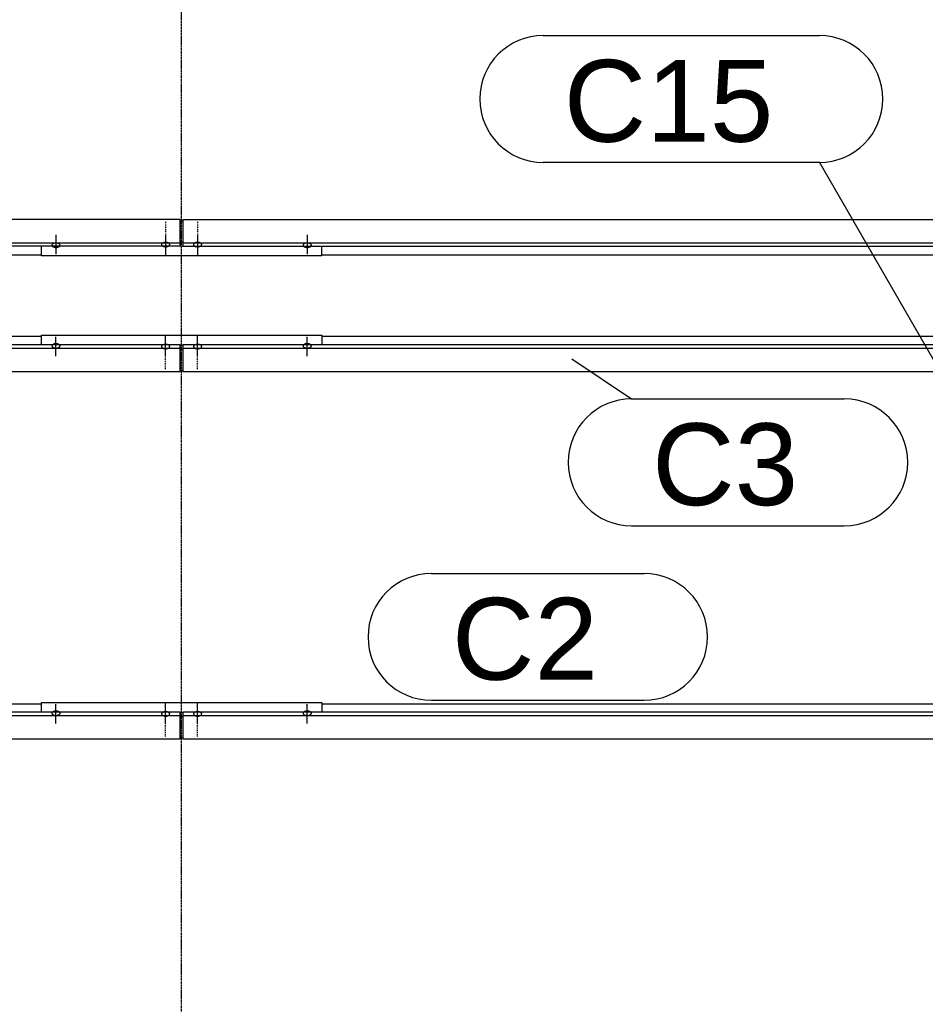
# Model space of a CAD drawing. Header units: millimetres. Extents: x -4888 to 73862, y -29046 to 15504.
# Tile 13 of 111: x 3146 to 5128, y 3743 to 5899. Entities that reach past the tile are written whole.
import ezdxf

# ---------------------------------------------------------------- set-up
doc = ezdxf.new("R2010")
doc.units = ezdxf.units.MM
doc.linetypes.add('DXK_LINE_DOT2', pattern=[3.9198, 1.9599, -1.9599])
doc.linetypes.add('DXK_LINE_DOT3', pattern=[5.9187, 2.979, -0.9799, 0.9799, -0.9799])
doc.styles.add('Arial', font='ARIAL.TTF', dxfattribs={"height": 0.2})

# ---------------------------------------------------------------- blocks, each defined once
blk = doc.blocks.new('GridLine-1953139-4942 - 1282')
at = {"color": 174, "linetype": 'DXK_LINE_DOT3'}
blk.add_line((3500, -1750), (3500, 12340), dxfattribs=at)
blk = doc.blocks.new('Part-1953139-17015 - 1282')
at = {"color": 3, "linetype": 'Continuous'}
for p, q in [((3807, 4401.5), (5222, 4401.5)), ((3503, 4382.8), (3503, 4324.5)), ((6997, 4382.8), (3503, 4382.8)), ((3503, 4375.3), (6997, 4375.3)), ((3503, 4324.5), (6997, 4324.5))]:
    blk.add_line(p, q, dxfattribs=at)
blk = doc.blocks.new('Part-1953139-17304 - 1282')
at = {"color": 3, "linetype": 'Continuous'}
for p, q in [((3193, 5187.1), (3193, 5208.2)), ((3193, 5208.2), (3807, 5208.2)), ((3807, 5208.2), (3807, 5187.1)), ((3497, 5186.3), (3503, 5186.3)), ((3497, 5177.8), (3503, 5177.8)), ((3497, 5131.2), (3503, 5131.2))]:
    blk.add_line(p, q, dxfattribs=at)
blk = doc.blocks.new('Bolt-1953139-17310 - 1282')
at = {"color": 5, "linetype": 'Continuous'}
for p, q in [((3775, 5162.2), (3775, 5204.6)), ((3766.2, 5185.7), (3766, 5185.2)), ((3766, 5185.2), (3766, 5184.8)), ((3766, 5184.8), (3766, 5184.3)), ((3766, 5184.3), (3766.2, 5183.8)), ((3766.4, 5186.1), (3766.2, 5185.7)), ((3766.2, 5183.8), (3766.4, 5183.4)), ((3766.7, 5186.6), (3766.4, 5186.1)), ((3766.4, 5183.4), (3766.7, 5182.9)), ((3767.1, 5187), (3766.7, 5186.6)), ((3766.7, 5182.9), (3767.1, 5182.5)), ((3767.5, 5187.4), (3767.1, 5187)), ((3767.1, 5182.5), (3767.5, 5182.1)), ((3768, 5187.8), (3767.5, 5187.4)), ((3767.5, 5182.1), (3768, 5181.7)), ((3768.6, 5188.1), (3768, 5187.8)), ((3768, 5181.7), (3768.6, 5181.4)), ((3769.3, 5188.5), (3768.6, 5188.1)), ((3768.6, 5181.4), (3769.3, 5181.1)), ((3770, 5188.7), (3769.3, 5188.5)), ((3769.3, 5181.1), (3770, 5180.8)), ((3770.8, 5189), (3770, 5188.7)), ((3770, 5180.8), (3770.8, 5180.5)), ((3771.6, 5189.2), (3770.8, 5189)), ((3770.8, 5180.5), (3771.6, 5180.3)), ((3772.4, 5189.3), (3771.6, 5189.2)), ((3771.6, 5180.3), (3772.4, 5180.2)), ((3773.2, 5189.5), (3772.4, 5189.3)), ((3772.4, 5180.2), (3773.2, 5180.1)), ((3774.1, 5189.5), (3773.2, 5189.5)), ((3773.2, 5180.1), (3774.1, 5180)), ((3775, 5189.5), (3774.1, 5189.5)), ((3774.1, 5180), (3775, 5180)), ((3775.9, 5189.5), (3775, 5189.5)), ((3775, 5180), (3775.9, 5180)), ((3776.8, 5189.5), (3775.9, 5189.5)), ((3775.9, 5180), (3776.8, 5180.1)), ((3777.6, 5189.3), (3776.8, 5189.5)), ((3776.8, 5180.1), (3777.6, 5180.2)), ((3778.4, 5189.2), (3777.6, 5189.3)), ((3777.6, 5180.2), (3778.4, 5180.3)), ((3779.2, 5189), (3778.4, 5189.2)), ((3778.4, 5180.3), (3779.2, 5180.5)), ((3780, 5188.7), (3779.2, 5189)), ((3779.2, 5180.5), (3780, 5180.8)), ((3780.7, 5188.5), (3780, 5188.7)), ((3780, 5180.8), (3780.7, 5181.1)), ((3781.4, 5188.1), (3780.7, 5188.5)), ((3780.7, 5181.1), (3781.4, 5181.4)), ((3782, 5187.8), (3781.4, 5188.1)), ((3781.4, 5181.4), (3782, 5181.7)), ((3782.5, 5187.4), (3782, 5187.8)), ((3782, 5181.7), (3782.5, 5182.1)), ((3782.9, 5187), (3782.5, 5187.4)), ((3782.5, 5182.1), (3782.9, 5182.5)), ((3783.3, 5186.6), (3782.9, 5187)), ((3782.9, 5182.5), (3783.3, 5182.9)), ((3783.6, 5186.1), (3783.3, 5186.6)), ((3783.3, 5182.9), (3783.6, 5183.4)), ((3783.8, 5185.7), (3783.6, 5186.1)), ((3783.6, 5183.4), (3783.8, 5183.8)), ((3784, 5185.2), (3783.8, 5185.7)), ((3783.8, 5183.8), (3784, 5184.3)), ((3784, 5184.8), (3784, 5185.2)), ((3784, 5184.3), (3784, 5184.8))]:
    blk.add_line(p, q, dxfattribs=at)
blk = doc.blocks.new('Part-1953139-17016 - 1282')
at = {"color": 3, "linetype": 'Continuous'}
for p, q in [((3807, 5205.8), (5222, 5205.8)), ((3503, 5187.1), (3503, 5128.8)), ((6997, 5187.1), (3503, 5187.1)), ((3503, 5179.6), (6997, 5179.6)), ((3503, 5128.8), (6997, 5128.8))]:
    blk.add_line(p, q, dxfattribs=at)
blk = doc.blocks.new('Bolt-1953139-17306 - 1282')
at = {"color": 5, "linetype": 'DXK_LINE_DOT2'}
blk.add_line((3465, 5133.9), (3465, 5176.2), dxfattribs=at)
blk = doc.blocks.new('Bolt-1953139-17300 - 1282')
at = {"color": 5, "linetype": 'Continuous'}
for p, q in [((3535, 4359.4), (3535, 4401.7)), ((3526.2, 4380.1), (3526, 4379.6)), ((3526, 4379.6), (3526, 4379.1)), ((3526, 4379.1), (3526, 4378.7)), ((3526, 4378.7), (3526.2, 4378.2)), ((3526.4, 4380.5), (3526.2, 4380.1)), ((3526.2, 4378.2), (3526.4, 4377.7)), ((3526.7, 4381), (3526.4, 4380.5)), ((3526.4, 4377.7), (3526.7, 4377.3)), ((3527.1, 4381.4), (3526.7, 4381)), ((3526.7, 4377.3), (3527.1, 4376.9)), ((3527.5, 4381.8), (3527.1, 4381.4)), ((3527.1, 4376.9), (3527.5, 4376.5)), ((3528, 4382.2), (3527.5, 4381.8)), ((3527.5, 4376.5), (3528, 4376.1)), ((3528.6, 4382.5), (3528, 4382.2)), ((3528, 4376.1), (3528.6, 4375.7)), ((3529.3, 4382.8), (3528.6, 4382.5)), ((3530, 4383.1), (3529.3, 4382.8)), ((3530.8, 4383.3), (3530, 4383.1)), ((3531.6, 4383.6), (3530.8, 4383.3)), ((3532.4, 4383.7), (3531.6, 4383.6)), ((3533.2, 4383.8), (3532.4, 4383.7)), ((3534.1, 4383.9), (3533.2, 4383.8)), ((3535, 4383.9), (3534.1, 4383.9)), ((3535.9, 4383.9), (3535, 4383.9)), ((3536.8, 4383.8), (3535.9, 4383.9)), ((3537.6, 4383.7), (3536.8, 4383.8)), ((3538.4, 4383.6), (3537.6, 4383.7)), ((3539.2, 4383.3), (3538.4, 4383.6)), ((3540, 4383.1), (3539.2, 4383.3)), ((3540.7, 4382.8), (3540, 4383.1)), ((3541.4, 4382.5), (3540.7, 4382.8)), ((3542, 4382.2), (3541.4, 4382.5)), ((3541.4, 4375.7), (3542, 4376.1)), ((3542.5, 4381.8), (3542, 4382.2)), ((3542, 4376.1), (3542.5, 4376.5)), ((3542.9, 4381.4), (3542.5, 4381.8)), ((3542.5, 4376.5), (3542.9, 4376.9)), ((3543.3, 4381), (3542.9, 4381.4)), ((3542.9, 4376.9), (3543.3, 4377.3)), ((3543.6, 4380.5), (3543.3, 4381)), ((3543.3, 4377.3), (3543.6, 4377.7)), ((3543.8, 4380.1), (3543.6, 4380.5)), ((3543.6, 4377.7), (3543.8, 4378.2)), ((3544, 4379.6), (3543.8, 4380.1)), ((3543.8, 4378.2), (3544, 4378.7)), ((3544, 4379.1), (3544, 4379.6)), ((3544, 4378.7), (3544, 4379.1)), ((3528.6, 4375.7), (3529.3, 4375.4)), ((3529.3, 4375.4), (3530, 4375.1)), ((3530, 4375.1), (3530.8, 4374.9)), ((3530.8, 4374.9), (3531.6, 4374.7)), ((3531.6, 4374.7), (3532.4, 4374.5)), ((3532.4, 4374.5), (3533.2, 4374.4)), ((3533.2, 4374.4), (3534.1, 4374.4)), ((3534.1, 4374.4), (3535, 4374.3)), ((3535, 4374.3), (3535.9, 4374.4)), ((3535.9, 4374.4), (3536.8, 4374.4)), ((3536.8, 4374.4), (3537.6, 4374.5)), ((3537.6, 4374.5), (3538.4, 4374.7)), ((3538.4, 4374.7), (3539.2, 4374.9)), ((3539.2, 4374.9), (3540, 4375.1)), ((3540, 4375.1), (3540.7, 4375.4)), ((3540.7, 4375.4), (3541.4, 4375.7))]:
    blk.add_line(p, q, dxfattribs=at)
blk = doc.blocks.new('Part-1953139-17023 - 1282')
at = {"color": 3, "linetype": 'Continuous'}
for p, q in [((3503, 5461.2), (6997, 5461.2)), ((3503, 5461.2), (3503, 5402.9)), ((3503, 5410.4), (6997, 5410.4)), ((3503, 5402.9), (6997, 5402.9)), ((3807, 5384.2), (5222, 5384.2))]:
    blk.add_line(p, q, dxfattribs=at)
blk = doc.blocks.new('Part-1953139-17253 - 1282')
at = {"color": 3, "linetype": 'Continuous'}
for p, q in [((1769, 4401.5), (3193, 4401.5)), ((3497, 4382.8), (-1015.3, 4382.8)), ((3497, 4324.5), (3497, 4382.8)), ((-1015.3, 4375.3), (3497, 4375.3)), ((-1015.3, 4324.5), (3497, 4324.5))]:
    blk.add_line(p, q, dxfattribs=at)
blk = doc.blocks.new('Part-1953139-17254 - 1282')
at = {"color": 3, "linetype": 'Continuous'}
for p, q in [((1769, 5205.8), (3193, 5205.8)), ((3497, 5187.1), (-1080, 5187.1)), ((-1080, 5179.6), (3497, 5179.6)), ((3497, 5128.8), (3497, 5187.1)), ((-1015.3, 5128.8), (3497, 5128.8))]:
    blk.add_line(p, q, dxfattribs=at)
blk = doc.blocks.new('Part-1953139-17261 - 1282')
at = {"color": 3, "linetype": 'Continuous'}
for p, q in [((3497, 5461.2), (-1015.3, 5461.2)), ((3497, 5402.9), (3497, 5461.2)), ((-1080, 5410.4), (3497, 5410.4)), ((3497, 5402.9), (-1080, 5402.9)), ((1769, 5384.2), (3193, 5384.2))]:
    blk.add_line(p, q, dxfattribs=at)
blk = doc.blocks.new('Part-1953139-17297 - 1282')
at = {"color": 3, "linetype": 'Continuous'}
for p, q in [((3193, 4382.8), (3193, 4403.9)), ((3193, 4403.9), (3807, 4403.9)), ((3807, 4403.9), (3807, 4382.8)), ((3497, 4382), (3503, 4382)), ((3497, 4373.5), (3503, 4373.5)), ((3497, 4327), (3503, 4327))]:
    blk.add_line(p, q, dxfattribs=at)
blk = doc.blocks.new('Bolt-1953139-17298 - 1282')
at = {"color": 5, "linetype": 'Continuous'}
for p, q in [((3465, 4359.4), (3465, 4401.7)), ((3456.2, 4380.1), (3456, 4379.6)), ((3456, 4379.6), (3456, 4379.1)), ((3456, 4379.1), (3456, 4378.7)), ((3456, 4378.7), (3456.2, 4378.2)), ((3456.4, 4380.5), (3456.2, 4380.1)), ((3456.2, 4378.2), (3456.4, 4377.7)), ((3456.7, 4381), (3456.4, 4380.5)), ((3456.4, 4377.7), (3456.7, 4377.3)), ((3457.1, 4381.4), (3456.7, 4381)), ((3456.7, 4377.3), (3457.1, 4376.9)), ((3457.5, 4381.8), (3457.1, 4381.4)), ((3457.1, 4376.9), (3457.5, 4376.5)), ((3458, 4382.2), (3457.5, 4381.8)), ((3457.5, 4376.5), (3458, 4376.1)), ((3458.6, 4382.5), (3458, 4382.2)), ((3458, 4376.1), (3458.6, 4375.7)), ((3459.3, 4382.8), (3458.6, 4382.5)), ((3460, 4383.1), (3459.3, 4382.8)), ((3460.8, 4383.3), (3460, 4383.1)), ((3461.6, 4383.6), (3460.8, 4383.3)), ((3462.4, 4383.7), (3461.6, 4383.6)), ((3463.2, 4383.8), (3462.4, 4383.7)), ((3464.1, 4383.9), (3463.2, 4383.8)), ((3465, 4383.9), (3464.1, 4383.9)), ((3465.9, 4383.9), (3465, 4383.9)), ((3466.8, 4383.8), (3465.9, 4383.9)), ((3467.6, 4383.7), (3466.8, 4383.8)), ((3468.4, 4383.6), (3467.6, 4383.7)), ((3469.2, 4383.3), (3468.4, 4383.6)), ((3470, 4383.1), (3469.2, 4383.3)), ((3470.7, 4382.8), (3470, 4383.1)), ((3471.4, 4382.5), (3470.7, 4382.8)), ((3472, 4382.2), (3471.4, 4382.5)), ((3471.4, 4375.7), (3472, 4376.1)), ((3472.5, 4381.8), (3472, 4382.2)), ((3472, 4376.1), (3472.5, 4376.5)), ((3472.9, 4381.4), (3472.5, 4381.8)), ((3472.5, 4376.5), (3472.9, 4376.9)), ((3473.3, 4381), (3472.9, 4381.4)), ((3472.9, 4376.9), (3473.3, 4377.3)), ((3473.6, 4380.5), (3473.3, 4381)), ((3473.3, 4377.3), (3473.6, 4377.7)), ((3473.8, 4380.1), (3473.6, 4380.5)), ((3473.6, 4377.7), (3473.8, 4378.2)), ((3474, 4379.6), (3473.8, 4380.1)), ((3473.8, 4378.2), (3474, 4378.7)), ((3474, 4379.1), (3474, 4379.6)), ((3474, 4378.7), (3474, 4379.1)), ((3458.6, 4375.7), (3459.3, 4375.4)), ((3459.3, 4375.4), (3460, 4375.1)), ((3460, 4375.1), (3460.8, 4374.9)), ((3460.8, 4374.9), (3461.6, 4374.7)), ((3461.6, 4374.7), (3462.4, 4374.5)), ((3462.4, 4374.5), (3463.2, 4374.4)), ((3463.2, 4374.4), (3464.1, 4374.4)), ((3464.1, 4374.4), (3465, 4374.3)), ((3465, 4374.3), (3465.9, 4374.4)), ((3465.9, 4374.4), (3466.8, 4374.4)), ((3466.8, 4374.4), (3467.6, 4374.5)), ((3467.6, 4374.5), (3468.4, 4374.7)), ((3468.4, 4374.7), (3469.2, 4374.9)), ((3469.2, 4374.9), (3470, 4375.1)), ((3470, 4375.1), (3470.7, 4375.4)), ((3470.7, 4375.4), (3471.4, 4375.7))]:
    blk.add_line(p, q, dxfattribs=at)
blk = doc.blocks.new('Bolt-1953139-17299 - 1282')
at = {"color": 5, "linetype": 'DXK_LINE_DOT2'}
blk.add_line((3465, 4329.6), (3465, 4371.9), dxfattribs=at)
blk = doc.blocks.new('Bolt-1953139-17301 - 1282')
at = {"color": 5, "linetype": 'DXK_LINE_DOT2'}
blk.add_line((3535, 4329.6), (3535, 4371.9), dxfattribs=at)
blk = doc.blocks.new('Bolt-1953139-17302 - 1282')
at = {"color": 5, "linetype": 'Continuous'}
for p, q in [((3225, 4358), (3225, 4400.3)), ((3216.2, 4381.4), (3216, 4380.9)), ((3216, 4380.9), (3216, 4380.5)), ((3216, 4380.5), (3216, 4380)), ((3216, 4380), (3216.2, 4379.5)), ((3216.4, 4381.9), (3216.2, 4381.4)), ((3216.2, 4379.5), (3216.4, 4379.1)), ((3216.7, 4382.3), (3216.4, 4381.9)), ((3216.4, 4379.1), (3216.7, 4378.6)), ((3217.1, 4382.7), (3216.7, 4382.3)), ((3216.7, 4378.6), (3217.1, 4378.2)), ((3217.5, 4383.1), (3217.1, 4382.7)), ((3217.1, 4378.2), (3217.5, 4377.8)), ((3218, 4383.5), (3217.5, 4383.1)), ((3217.5, 4377.8), (3218, 4377.4)), ((3218.6, 4383.9), (3218, 4383.5)), ((3218, 4377.4), (3218.6, 4377.1)), ((3219.3, 4384.2), (3218.6, 4383.9)), ((3218.6, 4377.1), (3219.3, 4376.8)), ((3220, 4384.5), (3219.3, 4384.2)), ((3219.3, 4376.8), (3220, 4376.5)), ((3220.8, 4384.7), (3220, 4384.5)), ((3220, 4376.5), (3220.8, 4376.3)), ((3221.6, 4384.9), (3220.8, 4384.7)), ((3220.8, 4376.3), (3221.6, 4376.1)), ((3222.4, 4385.1), (3221.6, 4384.9)), ((3221.6, 4376.1), (3222.4, 4375.9)), ((3223.2, 4385.2), (3222.4, 4385.1)), ((3222.4, 4375.9), (3223.2, 4375.8)), ((3224.1, 4385.2), (3223.2, 4385.2)), ((3225, 4385.3), (3224.1, 4385.2)), ((3225.9, 4385.2), (3225, 4385.3)), ((3226.8, 4385.2), (3225.9, 4385.2)), ((3227.6, 4385.1), (3226.8, 4385.2)), ((3226.8, 4375.8), (3227.6, 4375.9)), ((3228.4, 4384.9), (3227.6, 4385.1)), ((3227.6, 4375.9), (3228.4, 4376.1)), ((3229.2, 4384.7), (3228.4, 4384.9)), ((3228.4, 4376.1), (3229.2, 4376.3)), ((3230, 4384.5), (3229.2, 4384.7)), ((3229.2, 4376.3), (3230, 4376.5)), ((3230.7, 4384.2), (3230, 4384.5)), ((3230, 4376.5), (3230.7, 4376.8)), ((3231.4, 4383.9), (3230.7, 4384.2)), ((3230.7, 4376.8), (3231.4, 4377.1)), ((3232, 4383.5), (3231.4, 4383.9)), ((3231.4, 4377.1), (3232, 4377.4)), ((3232.5, 4383.1), (3232, 4383.5)), ((3232, 4377.4), (3232.5, 4377.8)), ((3232.9, 4382.7), (3232.5, 4383.1)), ((3232.5, 4377.8), (3232.9, 4378.2)), ((3233.3, 4382.3), (3232.9, 4382.7)), ((3232.9, 4378.2), (3233.3, 4378.6)), ((3233.6, 4381.9), (3233.3, 4382.3)), ((3233.3, 4378.6), (3233.6, 4379.1)), ((3233.8, 4381.4), (3233.6, 4381.9)), ((3233.6, 4379.1), (3233.8, 4379.5)), ((3234, 4380.9), (3233.8, 4381.4)), ((3233.8, 4379.5), (3234, 4380)), ((3234, 4380.5), (3234, 4380.9)), ((3234, 4380), (3234, 4380.5)), ((3223.2, 4375.8), (3224.1, 4375.7)), ((3224.1, 4375.7), (3225, 4375.7)), ((3225, 4375.7), (3225.9, 4375.7)), ((3225.9, 4375.7), (3226.8, 4375.8))]:
    blk.add_line(p, q, dxfattribs=at)
blk = doc.blocks.new('Bolt-1953139-17303 - 1282')
at = {"color": 5, "linetype": 'Continuous'}
for p, q in [((3775, 4358), (3775, 4400.3)), ((3766.2, 4381.4), (3766, 4380.9)), ((3766, 4380.9), (3766, 4380.5)), ((3766, 4380.5), (3766, 4380)), ((3766, 4380), (3766.2, 4379.5)), ((3766.4, 4381.9), (3766.2, 4381.4)), ((3766.2, 4379.5), (3766.4, 4379.1)), ((3766.7, 4382.3), (3766.4, 4381.9)), ((3766.4, 4379.1), (3766.7, 4378.6)), ((3767.1, 4382.7), (3766.7, 4382.3)), ((3766.7, 4378.6), (3767.1, 4378.2)), ((3767.5, 4383.1), (3767.1, 4382.7)), ((3767.1, 4378.2), (3767.5, 4377.8)), ((3768, 4383.5), (3767.5, 4383.1)), ((3767.5, 4377.8), (3768, 4377.4)), ((3768.6, 4383.9), (3768, 4383.5)), ((3768, 4377.4), (3768.6, 4377.1)), ((3769.3, 4384.2), (3768.6, 4383.9)), ((3768.6, 4377.1), (3769.3, 4376.8)), ((3770, 4384.5), (3769.3, 4384.2)), ((3769.3, 4376.8), (3770, 4376.5)), ((3770.8, 4384.7), (3770, 4384.5)), ((3770, 4376.5), (3770.8, 4376.3)), ((3771.6, 4384.9), (3770.8, 4384.7)), ((3770.8, 4376.3), (3771.6, 4376.1)), ((3772.4, 4385.1), (3771.6, 4384.9)), ((3771.6, 4376.1), (3772.4, 4375.9)), ((3773.2, 4385.2), (3772.4, 4385.1)), ((3772.4, 4375.9), (3773.2, 4375.8)), ((3774.1, 4385.2), (3773.2, 4385.2)), ((3775, 4385.3), (3774.1, 4385.2)), ((3775.9, 4385.2), (3775, 4385.3)), ((3776.8, 4385.2), (3775.9, 4385.2)), ((3777.6, 4385.1), (3776.8, 4385.2)), ((3776.8, 4375.8), (3777.6, 4375.9)), ((3778.4, 4384.9), (3777.6, 4385.1)), ((3777.6, 4375.9), (3778.4, 4376.1)), ((3779.2, 4384.7), (3778.4, 4384.9)), ((3778.4, 4376.1), (3779.2, 4376.3)), ((3780, 4384.5), (3779.2, 4384.7)), ((3779.2, 4376.3), (3780, 4376.5)), ((3780.7, 4384.2), (3780, 4384.5)), ((3780, 4376.5), (3780.7, 4376.8)), ((3781.4, 4383.9), (3780.7, 4384.2)), ((3780.7, 4376.8), (3781.4, 4377.1)), ((3782, 4383.5), (3781.4, 4383.9)), ((3781.4, 4377.1), (3782, 4377.4)), ((3782.5, 4383.1), (3782, 4383.5)), ((3782, 4377.4), (3782.5, 4377.8)), ((3782.9, 4382.7), (3782.5, 4383.1)), ((3782.5, 4377.8), (3782.9, 4378.2)), ((3783.3, 4382.3), (3782.9, 4382.7)), ((3782.9, 4378.2), (3783.3, 4378.6)), ((3783.6, 4381.9), (3783.3, 4382.3)), ((3783.3, 4378.6), (3783.6, 4379.1)), ((3783.8, 4381.4), (3783.6, 4381.9)), ((3783.6, 4379.1), (3783.8, 4379.5)), ((3784, 4380.9), (3783.8, 4381.4)), ((3783.8, 4379.5), (3784, 4380)), ((3784, 4380.5), (3784, 4380.9)), ((3784, 4380), (3784, 4380.5)), ((3773.2, 4375.8), (3774.1, 4375.7)), ((3774.1, 4375.7), (3775, 4375.7)), ((3775, 4375.7), (3775.9, 4375.7)), ((3775.9, 4375.7), (3776.8, 4375.8))]:
    blk.add_line(p, q, dxfattribs=at)
blk = doc.blocks.new('Bolt-1953139-17305 - 1282')
at = {"color": 5, "linetype": 'Continuous'}
for p, q in [((3465, 5163.7), (3465, 5206)), ((3456.2, 5184.3), (3456, 5183.9)), ((3456, 5183.9), (3456, 5183.4)), ((3456, 5183.4), (3456, 5182.9)), ((3456, 5182.9), (3456.2, 5182.5)), ((3456.4, 5184.8), (3456.2, 5184.3)), ((3456.2, 5182.5), (3456.4, 5182)), ((3456.7, 5185.2), (3456.4, 5184.8)), ((3456.4, 5182), (3456.7, 5181.6)), ((3457.1, 5185.7), (3456.7, 5185.2)), ((3456.7, 5181.6), (3457.1, 5181.1)), ((3457.5, 5186.1), (3457.1, 5185.7)), ((3457.1, 5181.1), (3457.5, 5180.7)), ((3458, 5186.4), (3457.5, 5186.1)), ((3457.5, 5180.7), (3458, 5180.4)), ((3458.6, 5186.8), (3458, 5186.4)), ((3458, 5180.4), (3458.6, 5180)), ((3459.3, 5187.1), (3458.6, 5186.8)), ((3458.6, 5180), (3459.3, 5179.7)), ((3460, 5187.4), (3459.3, 5187.1)), ((3459.3, 5179.7), (3460, 5179.4)), ((3460.8, 5187.6), (3460, 5187.4)), ((3460, 5179.4), (3460.8, 5179.2)), ((3461.6, 5187.8), (3460.8, 5187.6)), ((3460.8, 5179.2), (3461.6, 5179)), ((3462.4, 5188), (3461.6, 5187.8)), ((3461.6, 5179), (3462.4, 5178.8)), ((3463.2, 5188.1), (3462.4, 5188)), ((3462.4, 5178.8), (3463.2, 5178.7)), ((3464.1, 5188.2), (3463.2, 5188.1)), ((3463.2, 5178.7), (3464.1, 5178.6)), ((3465, 5188.2), (3464.1, 5188.2)), ((3464.1, 5178.6), (3465, 5178.6)), ((3465.9, 5188.2), (3465, 5188.2)), ((3465, 5178.6), (3465.9, 5178.6)), ((3466.8, 5188.1), (3465.9, 5188.2)), ((3465.9, 5178.6), (3466.8, 5178.7)), ((3467.6, 5188), (3466.8, 5188.1)), ((3466.8, 5178.7), (3467.6, 5178.8)), ((3468.4, 5187.8), (3467.6, 5188)), ((3467.6, 5178.8), (3468.4, 5179)), ((3469.2, 5187.6), (3468.4, 5187.8)), ((3468.4, 5179), (3469.2, 5179.2)), ((3470, 5187.4), (3469.2, 5187.6)), ((3469.2, 5179.2), (3470, 5179.4)), ((3470.7, 5187.1), (3470, 5187.4)), ((3470, 5179.4), (3470.7, 5179.7)), ((3471.4, 5186.8), (3470.7, 5187.1)), ((3470.7, 5179.7), (3471.4, 5180)), ((3472, 5186.4), (3471.4, 5186.8)), ((3471.4, 5180), (3472, 5180.4)), ((3472.5, 5186.1), (3472, 5186.4)), ((3472, 5180.4), (3472.5, 5180.7)), ((3472.9, 5185.7), (3472.5, 5186.1)), ((3472.5, 5180.7), (3472.9, 5181.1)), ((3473.3, 5185.2), (3472.9, 5185.7)), ((3472.9, 5181.1), (3473.3, 5181.6)), ((3473.6, 5184.8), (3473.3, 5185.2)), ((3473.3, 5181.6), (3473.6, 5182)), ((3473.8, 5184.3), (3473.6, 5184.8)), ((3473.6, 5182), (3473.8, 5182.5)), ((3474, 5183.9), (3473.8, 5184.3)), ((3473.8, 5182.5), (3474, 5182.9)), ((3474, 5183.4), (3474, 5183.9)), ((3474, 5182.9), (3474, 5183.4))]:
    blk.add_line(p, q, dxfattribs=at)
blk = doc.blocks.new('Bolt-1953139-17307 - 1282')
at = {"color": 5, "linetype": 'Continuous'}
for p, q in [((3535, 5163.7), (3535, 5206)), ((3526.2, 5184.3), (3526, 5183.9)), ((3526, 5183.9), (3526, 5183.4)), ((3526, 5183.4), (3526, 5182.9)), ((3526, 5182.9), (3526.2, 5182.5)), ((3526.4, 5184.8), (3526.2, 5184.3)), ((3526.2, 5182.5), (3526.4, 5182)), ((3526.7, 5185.2), (3526.4, 5184.8)), ((3526.4, 5182), (3526.7, 5181.6)), ((3527.1, 5185.7), (3526.7, 5185.2)), ((3526.7, 5181.6), (3527.1, 5181.1)), ((3527.5, 5186.1), (3527.1, 5185.7)), ((3527.1, 5181.1), (3527.5, 5180.7)), ((3528, 5186.4), (3527.5, 5186.1)), ((3527.5, 5180.7), (3528, 5180.4)), ((3528.6, 5186.8), (3528, 5186.4)), ((3528, 5180.4), (3528.6, 5180)), ((3529.3, 5187.1), (3528.6, 5186.8)), ((3528.6, 5180), (3529.3, 5179.7)), ((3530, 5187.4), (3529.3, 5187.1)), ((3529.3, 5179.7), (3530, 5179.4)), ((3530.8, 5187.6), (3530, 5187.4)), ((3530, 5179.4), (3530.8, 5179.2)), ((3531.6, 5187.8), (3530.8, 5187.6)), ((3530.8, 5179.2), (3531.6, 5179)), ((3532.4, 5188), (3531.6, 5187.8)), ((3531.6, 5179), (3532.4, 5178.8)), ((3533.2, 5188.1), (3532.4, 5188)), ((3532.4, 5178.8), (3533.2, 5178.7)), ((3534.1, 5188.2), (3533.2, 5188.1)), ((3533.2, 5178.7), (3534.1, 5178.6)), ((3535, 5188.2), (3534.1, 5188.2)), ((3534.1, 5178.6), (3535, 5178.6)), ((3535.9, 5188.2), (3535, 5188.2)), ((3535, 5178.6), (3535.9, 5178.6)), ((3536.8, 5188.1), (3535.9, 5188.2)), ((3535.9, 5178.6), (3536.8, 5178.7)), ((3537.6, 5188), (3536.8, 5188.1)), ((3536.8, 5178.7), (3537.6, 5178.8)), ((3538.4, 5187.8), (3537.6, 5188)), ((3537.6, 5178.8), (3538.4, 5179)), ((3539.2, 5187.6), (3538.4, 5187.8)), ((3538.4, 5179), (3539.2, 5179.2)), ((3540, 5187.4), (3539.2, 5187.6)), ((3539.2, 5179.2), (3540, 5179.4)), ((3540.7, 5187.1), (3540, 5187.4)), ((3540, 5179.4), (3540.7, 5179.7)), ((3541.4, 5186.8), (3540.7, 5187.1)), ((3540.7, 5179.7), (3541.4, 5180)), ((3542, 5186.4), (3541.4, 5186.8)), ((3541.4, 5180), (3542, 5180.4)), ((3542.5, 5186.1), (3542, 5186.4)), ((3542, 5180.4), (3542.5, 5180.7)), ((3542.9, 5185.7), (3542.5, 5186.1)), ((3542.5, 5180.7), (3542.9, 5181.1)), ((3543.3, 5185.2), (3542.9, 5185.7)), ((3542.9, 5181.1), (3543.3, 5181.6)), ((3543.6, 5184.8), (3543.3, 5185.2)), ((3543.3, 5181.6), (3543.6, 5182)), ((3543.8, 5184.3), (3543.6, 5184.8)), ((3543.6, 5182), (3543.8, 5182.5)), ((3544, 5183.9), (3543.8, 5184.3)), ((3543.8, 5182.5), (3544, 5182.9)), ((3544, 5183.4), (3544, 5183.9)), ((3544, 5182.9), (3544, 5183.4))]:
    blk.add_line(p, q, dxfattribs=at)
blk = doc.blocks.new('Bolt-1953139-17308 - 1282')
at = {"color": 5, "linetype": 'DXK_LINE_DOT2'}
blk.add_line((3535, 5133.9), (3535, 5176.2), dxfattribs=at)
blk = doc.blocks.new('Bolt-1953139-17309 - 1282')
at = {"color": 5, "linetype": 'Continuous'}
for p, q in [((3225, 5162.2), (3225, 5204.6)), ((3216.2, 5185.7), (3216, 5185.2)), ((3216, 5185.2), (3216, 5184.8)), ((3216, 5184.8), (3216, 5184.3)), ((3216, 5184.3), (3216.2, 5183.8)), ((3216.4, 5186.1), (3216.2, 5185.7)), ((3216.2, 5183.8), (3216.4, 5183.4)), ((3216.7, 5186.6), (3216.4, 5186.1)), ((3216.4, 5183.4), (3216.7, 5182.9)), ((3217.1, 5187), (3216.7, 5186.6)), ((3216.7, 5182.9), (3217.1, 5182.5)), ((3217.5, 5187.4), (3217.1, 5187)), ((3217.1, 5182.5), (3217.5, 5182.1)), ((3218, 5187.8), (3217.5, 5187.4)), ((3217.5, 5182.1), (3218, 5181.7)), ((3218.6, 5188.1), (3218, 5187.8)), ((3218, 5181.7), (3218.6, 5181.4)), ((3219.3, 5188.5), (3218.6, 5188.1)), ((3218.6, 5181.4), (3219.3, 5181.1)), ((3220, 5188.7), (3219.3, 5188.5)), ((3219.3, 5181.1), (3220, 5180.8)), ((3220.8, 5189), (3220, 5188.7)), ((3220, 5180.8), (3220.8, 5180.5)), ((3221.6, 5189.2), (3220.8, 5189)), ((3220.8, 5180.5), (3221.6, 5180.3)), ((3222.4, 5189.3), (3221.6, 5189.2)), ((3221.6, 5180.3), (3222.4, 5180.2)), ((3223.2, 5189.5), (3222.4, 5189.3)), ((3222.4, 5180.2), (3223.2, 5180.1)), ((3224.1, 5189.5), (3223.2, 5189.5)), ((3223.2, 5180.1), (3224.1, 5180)), ((3225, 5189.5), (3224.1, 5189.5)), ((3224.1, 5180), (3225, 5180)), ((3225.9, 5189.5), (3225, 5189.5)), ((3225, 5180), (3225.9, 5180)), ((3226.8, 5189.5), (3225.9, 5189.5)), ((3225.9, 5180), (3226.8, 5180.1)), ((3227.6, 5189.3), (3226.8, 5189.5)), ((3226.8, 5180.1), (3227.6, 5180.2)), ((3228.4, 5189.2), (3227.6, 5189.3)), ((3227.6, 5180.2), (3228.4, 5180.3)), ((3229.2, 5189), (3228.4, 5189.2)), ((3228.4, 5180.3), (3229.2, 5180.5)), ((3230, 5188.7), (3229.2, 5189)), ((3229.2, 5180.5), (3230, 5180.8)), ((3230.7, 5188.5), (3230, 5188.7)), ((3230, 5180.8), (3230.7, 5181.1)), ((3231.4, 5188.1), (3230.7, 5188.5)), ((3230.7, 5181.1), (3231.4, 5181.4)), ((3232, 5187.8), (3231.4, 5188.1)), ((3231.4, 5181.4), (3232, 5181.7)), ((3232.5, 5187.4), (3232, 5187.8)), ((3232, 5181.7), (3232.5, 5182.1)), ((3232.9, 5187), (3232.5, 5187.4)), ((3232.5, 5182.1), (3232.9, 5182.5)), ((3233.3, 5186.6), (3232.9, 5187)), ((3232.9, 5182.5), (3233.3, 5182.9)), ((3233.6, 5186.1), (3233.3, 5186.6)), ((3233.3, 5182.9), (3233.6, 5183.4)), ((3233.8, 5185.7), (3233.6, 5186.1)), ((3233.6, 5183.4), (3233.8, 5183.8)), ((3234, 5185.2), (3233.8, 5185.7)), ((3233.8, 5183.8), (3234, 5184.3)), ((3234, 5184.8), (3234, 5185.2)), ((3234, 5184.3), (3234, 5184.8))]:
    blk.add_line(p, q, dxfattribs=at)
blk = doc.blocks.new('Part-1953139-17353 - 1282')
at = {"color": 3, "linetype": 'Continuous'}
for p, q in [((3497, 5458.8), (3503, 5458.8)), ((3497, 5412.2), (3503, 5412.2)), ((3193, 5381.8), (3193, 5402.9)), ((3497, 5403.7), (3503, 5403.7)), ((3807, 5381.8), (3807, 5402.9)), ((3807, 5381.8), (3193, 5381.8))]:
    blk.add_line(p, q, dxfattribs=at)
blk = doc.blocks.new('Bolt-1953139-17354 - 1282')
at = {"color": 5, "linetype": 'Continuous'}
for p, q in [((3460, 5410.6), (3459.3, 5410.3)), ((3460.8, 5410.8), (3460, 5410.6)), ((3461.6, 5411), (3460.8, 5410.8)), ((3462.4, 5411.2), (3461.6, 5411)), ((3463.2, 5411.3), (3462.4, 5411.2)), ((3464.1, 5411.4), (3463.2, 5411.3)), ((3465, 5411.4), (3464.1, 5411.4)), ((3465, 5426.3), (3465, 5384)), ((3465.9, 5411.4), (3465, 5411.4)), ((3466.8, 5411.3), (3465.9, 5411.4)), ((3467.6, 5411.2), (3466.8, 5411.3)), ((3468.4, 5411), (3467.6, 5411.2)), ((3469.2, 5410.8), (3468.4, 5411)), ((3470, 5410.6), (3469.2, 5410.8)), ((3470.7, 5410.3), (3470, 5410.6)), ((3456.2, 5407.5), (3456, 5407.1)), ((3456, 5407.1), (3456, 5406.6)), ((3456, 5406.6), (3456, 5406.1)), ((3456, 5406.1), (3456.2, 5405.7)), ((3456.4, 5408), (3456.2, 5407.5)), ((3456.2, 5405.7), (3456.4, 5405.2)), ((3456.7, 5408.4), (3456.4, 5408)), ((3456.4, 5405.2), (3456.7, 5404.8)), ((3457.1, 5408.9), (3456.7, 5408.4)), ((3456.7, 5404.8), (3457.1, 5404.3)), ((3457.5, 5409.3), (3457.1, 5408.9)), ((3457.1, 5404.3), (3457.5, 5403.9)), ((3458, 5409.6), (3457.5, 5409.3)), ((3457.5, 5403.9), (3458, 5403.6)), ((3458.6, 5410), (3458, 5409.6)), ((3458, 5403.6), (3458.6, 5403.2)), ((3459.3, 5410.3), (3458.6, 5410)), ((3458.6, 5403.2), (3459.3, 5402.9)), ((3459.3, 5402.9), (3460, 5402.6)), ((3460, 5402.6), (3460.8, 5402.4)), ((3460.8, 5402.4), (3461.6, 5402.2)), ((3461.6, 5402.2), (3462.4, 5402)), ((3462.4, 5402), (3463.2, 5401.9)), ((3463.2, 5401.9), (3464.1, 5401.8)), ((3464.1, 5401.8), (3465, 5401.8)), ((3465, 5401.8), (3465.9, 5401.8)), ((3465.9, 5401.8), (3466.8, 5401.9)), ((3466.8, 5401.9), (3467.6, 5402)), ((3467.6, 5402), (3468.4, 5402.2)), ((3468.4, 5402.2), (3469.2, 5402.4)), ((3469.2, 5402.4), (3470, 5402.6)), ((3470, 5402.6), (3470.7, 5402.9)), ((3471.4, 5410), (3470.7, 5410.3)), ((3470.7, 5402.9), (3471.4, 5403.2)), ((3472, 5409.6), (3471.4, 5410)), ((3471.4, 5403.2), (3472, 5403.6)), ((3472.5, 5409.3), (3472, 5409.6)), ((3472, 5403.6), (3472.5, 5403.9)), ((3472.9, 5408.9), (3472.5, 5409.3)), ((3472.5, 5403.9), (3472.9, 5404.3)), ((3473.3, 5408.4), (3472.9, 5408.9)), ((3472.9, 5404.3), (3473.3, 5404.8)), ((3473.6, 5408), (3473.3, 5408.4)), ((3473.3, 5404.8), (3473.6, 5405.2)), ((3473.8, 5407.5), (3473.6, 5408)), ((3473.6, 5405.2), (3473.8, 5405.7)), ((3474, 5407.1), (3473.8, 5407.5)), ((3473.8, 5405.7), (3474, 5406.1)), ((3474, 5406.6), (3474, 5407.1)), ((3474, 5406.1), (3474, 5406.6))]:
    blk.add_line(p, q, dxfattribs=at)
blk = doc.blocks.new('Bolt-1953139-17355 - 1282')
at = {"color": 5, "linetype": 'DXK_LINE_DOT2'}
blk.add_line((3465, 5456.1), (3465, 5413.8), dxfattribs=at)
blk = doc.blocks.new('Bolt-1953139-17356 - 1282')
at = {"color": 5, "linetype": 'Continuous'}
for p, q in [((3530, 5410.6), (3529.3, 5410.3)), ((3530.8, 5410.8), (3530, 5410.6)), ((3531.6, 5411), (3530.8, 5410.8)), ((3532.4, 5411.2), (3531.6, 5411)), ((3533.2, 5411.3), (3532.4, 5411.2)), ((3534.1, 5411.4), (3533.2, 5411.3)), ((3535, 5411.4), (3534.1, 5411.4)), ((3535, 5426.3), (3535, 5384)), ((3535.9, 5411.4), (3535, 5411.4)), ((3536.8, 5411.3), (3535.9, 5411.4)), ((3537.6, 5411.2), (3536.8, 5411.3)), ((3538.4, 5411), (3537.6, 5411.2)), ((3539.2, 5410.8), (3538.4, 5411)), ((3540, 5410.6), (3539.2, 5410.8)), ((3540.7, 5410.3), (3540, 5410.6)), ((3526.2, 5407.5), (3526, 5407.1)), ((3526, 5407.1), (3526, 5406.6)), ((3526, 5406.6), (3526, 5406.1)), ((3526, 5406.1), (3526.2, 5405.7)), ((3526.4, 5408), (3526.2, 5407.5)), ((3526.2, 5405.7), (3526.4, 5405.2)), ((3526.7, 5408.4), (3526.4, 5408)), ((3526.4, 5405.2), (3526.7, 5404.8)), ((3527.1, 5408.9), (3526.7, 5408.4)), ((3526.7, 5404.8), (3527.1, 5404.3)), ((3527.5, 5409.3), (3527.1, 5408.9)), ((3527.1, 5404.3), (3527.5, 5403.9)), ((3528, 5409.6), (3527.5, 5409.3)), ((3527.5, 5403.9), (3528, 5403.6)), ((3528.6, 5410), (3528, 5409.6)), ((3528, 5403.6), (3528.6, 5403.2)), ((3529.3, 5410.3), (3528.6, 5410)), ((3528.6, 5403.2), (3529.3, 5402.9)), ((3529.3, 5402.9), (3530, 5402.6)), ((3530, 5402.6), (3530.8, 5402.4)), ((3530.8, 5402.4), (3531.6, 5402.2)), ((3531.6, 5402.2), (3532.4, 5402)), ((3532.4, 5402), (3533.2, 5401.9)), ((3533.2, 5401.9), (3534.1, 5401.8)), ((3534.1, 5401.8), (3535, 5401.8)), ((3535, 5401.8), (3535.9, 5401.8)), ((3535.9, 5401.8), (3536.8, 5401.9)), ((3536.8, 5401.9), (3537.6, 5402)), ((3537.6, 5402), (3538.4, 5402.2)), ((3538.4, 5402.2), (3539.2, 5402.4)), ((3539.2, 5402.4), (3540, 5402.6)), ((3540, 5402.6), (3540.7, 5402.9)), ((3541.4, 5410), (3540.7, 5410.3)), ((3540.7, 5402.9), (3541.4, 5403.2)), ((3542, 5409.6), (3541.4, 5410)), ((3541.4, 5403.2), (3542, 5403.6)), ((3542.5, 5409.3), (3542, 5409.6)), ((3542, 5403.6), (3542.5, 5403.9)), ((3542.9, 5408.9), (3542.5, 5409.3)), ((3542.5, 5403.9), (3542.9, 5404.3)), ((3543.3, 5408.4), (3542.9, 5408.9)), ((3542.9, 5404.3), (3543.3, 5404.8)), ((3543.6, 5408), (3543.3, 5408.4)), ((3543.3, 5404.8), (3543.6, 5405.2)), ((3543.8, 5407.5), (3543.6, 5408)), ((3543.6, 5405.2), (3543.8, 5405.7)), ((3544, 5407.1), (3543.8, 5407.5)), ((3543.8, 5405.7), (3544, 5406.1)), ((3544, 5406.6), (3544, 5407.1)), ((3544, 5406.1), (3544, 5406.6))]:
    blk.add_line(p, q, dxfattribs=at)
blk = doc.blocks.new('Bolt-1953139-17357 - 1282')
at = {"color": 5, "linetype": 'DXK_LINE_DOT2'}
blk.add_line((3535, 5456.1), (3535, 5413.8), dxfattribs=at)
blk = doc.blocks.new('Bolt-1953139-17358 - 1282')
at = {"color": 5, "linetype": 'Continuous'}
for p, q in [((3225, 5427.8), (3225, 5385.4)), ((3216.2, 5406.2), (3216, 5405.7)), ((3216, 5405.7), (3216, 5405.2)), ((3216, 5405.2), (3216, 5404.8)), ((3216, 5404.8), (3216.2, 5404.3)), ((3216.4, 5406.6), (3216.2, 5406.2)), ((3216.2, 5404.3), (3216.4, 5403.9)), ((3216.7, 5407.1), (3216.4, 5406.6)), ((3216.4, 5403.9), (3216.7, 5403.4)), ((3217.1, 5407.5), (3216.7, 5407.1)), ((3216.7, 5403.4), (3217.1, 5403)), ((3217.5, 5407.9), (3217.1, 5407.5)), ((3217.1, 5403), (3217.5, 5402.6)), ((3218, 5408.3), (3217.5, 5407.9)), ((3217.5, 5402.6), (3218, 5402.2)), ((3218.6, 5408.6), (3218, 5408.3)), ((3218, 5402.2), (3218.6, 5401.9)), ((3219.3, 5408.9), (3218.6, 5408.6)), ((3218.6, 5401.9), (3219.3, 5401.5)), ((3220, 5409.2), (3219.3, 5408.9)), ((3219.3, 5401.5), (3220, 5401.3)), ((3220.8, 5409.5), (3220, 5409.2)), ((3220, 5401.3), (3220.8, 5401)), ((3221.6, 5409.7), (3220.8, 5409.5)), ((3220.8, 5401), (3221.6, 5400.8)), ((3222.4, 5409.8), (3221.6, 5409.7)), ((3221.6, 5400.8), (3222.4, 5400.7)), ((3223.2, 5409.9), (3222.4, 5409.8)), ((3222.4, 5400.7), (3223.2, 5400.5)), ((3224.1, 5410), (3223.2, 5409.9)), ((3223.2, 5400.5), (3224.1, 5400.5)), ((3225, 5410), (3224.1, 5410)), ((3224.1, 5400.5), (3225, 5400.5)), ((3225.9, 5410), (3225, 5410)), ((3225, 5400.5), (3225.9, 5400.5)), ((3226.8, 5409.9), (3225.9, 5410)), ((3225.9, 5400.5), (3226.8, 5400.5)), ((3227.6, 5409.8), (3226.8, 5409.9)), ((3226.8, 5400.5), (3227.6, 5400.7)), ((3228.4, 5409.7), (3227.6, 5409.8)), ((3227.6, 5400.7), (3228.4, 5400.8)), ((3229.2, 5409.5), (3228.4, 5409.7)), ((3228.4, 5400.8), (3229.2, 5401)), ((3230, 5409.2), (3229.2, 5409.5)), ((3229.2, 5401), (3230, 5401.3)), ((3230.7, 5408.9), (3230, 5409.2)), ((3230, 5401.3), (3230.7, 5401.5)), ((3231.4, 5408.6), (3230.7, 5408.9)), ((3230.7, 5401.5), (3231.4, 5401.9)), ((3232, 5408.3), (3231.4, 5408.6)), ((3231.4, 5401.9), (3232, 5402.2)), ((3232.5, 5407.9), (3232, 5408.3)), ((3232, 5402.2), (3232.5, 5402.6)), ((3232.9, 5407.5), (3232.5, 5407.9)), ((3232.5, 5402.6), (3232.9, 5403)), ((3233.3, 5407.1), (3232.9, 5407.5)), ((3232.9, 5403), (3233.3, 5403.4)), ((3233.6, 5406.6), (3233.3, 5407.1)), ((3233.3, 5403.4), (3233.6, 5403.9)), ((3233.8, 5406.2), (3233.6, 5406.6)), ((3233.6, 5403.9), (3233.8, 5404.3)), ((3234, 5405.7), (3233.8, 5406.2)), ((3233.8, 5404.3), (3234, 5404.8)), ((3234, 5405.2), (3234, 5405.7)), ((3234, 5404.8), (3234, 5405.2))]:
    blk.add_line(p, q, dxfattribs=at)
blk = doc.blocks.new('Bolt-1953139-17359 - 1282')
at = {"color": 5, "linetype": 'Continuous'}
for p, q in [((3775, 5427.8), (3775, 5385.4)), ((3766.2, 5406.2), (3766, 5405.7)), ((3766, 5405.7), (3766, 5405.2)), ((3766, 5405.2), (3766, 5404.8)), ((3766, 5404.8), (3766.2, 5404.3)), ((3766.4, 5406.6), (3766.2, 5406.2)), ((3766.2, 5404.3), (3766.4, 5403.9)), ((3766.7, 5407.1), (3766.4, 5406.6)), ((3766.4, 5403.9), (3766.7, 5403.4)), ((3767.1, 5407.5), (3766.7, 5407.1)), ((3766.7, 5403.4), (3767.1, 5403)), ((3767.5, 5407.9), (3767.1, 5407.5)), ((3767.1, 5403), (3767.5, 5402.6)), ((3768, 5408.3), (3767.5, 5407.9)), ((3767.5, 5402.6), (3768, 5402.2)), ((3768.6, 5408.6), (3768, 5408.3)), ((3768, 5402.2), (3768.6, 5401.9)), ((3769.3, 5408.9), (3768.6, 5408.6)), ((3768.6, 5401.9), (3769.3, 5401.5)), ((3770, 5409.2), (3769.3, 5408.9)), ((3769.3, 5401.5), (3770, 5401.3)), ((3770.8, 5409.5), (3770, 5409.2)), ((3770, 5401.3), (3770.8, 5401)), ((3771.6, 5409.7), (3770.8, 5409.5)), ((3770.8, 5401), (3771.6, 5400.8)), ((3772.4, 5409.8), (3771.6, 5409.7)), ((3771.6, 5400.8), (3772.4, 5400.7)), ((3773.2, 5409.9), (3772.4, 5409.8)), ((3772.4, 5400.7), (3773.2, 5400.5)), ((3774.1, 5410), (3773.2, 5409.9)), ((3773.2, 5400.5), (3774.1, 5400.5)), ((3775, 5410), (3774.1, 5410)), ((3774.1, 5400.5), (3775, 5400.5)), ((3775.9, 5410), (3775, 5410)), ((3775, 5400.5), (3775.9, 5400.5)), ((3776.8, 5409.9), (3775.9, 5410)), ((3775.9, 5400.5), (3776.8, 5400.5)), ((3777.6, 5409.8), (3776.8, 5409.9)), ((3776.8, 5400.5), (3777.6, 5400.7)), ((3778.4, 5409.7), (3777.6, 5409.8)), ((3777.6, 5400.7), (3778.4, 5400.8)), ((3779.2, 5409.5), (3778.4, 5409.7)), ((3778.4, 5400.8), (3779.2, 5401)), ((3780, 5409.2), (3779.2, 5409.5)), ((3779.2, 5401), (3780, 5401.3)), ((3780.7, 5408.9), (3780, 5409.2)), ((3780, 5401.3), (3780.7, 5401.5)), ((3781.4, 5408.6), (3780.7, 5408.9)), ((3780.7, 5401.5), (3781.4, 5401.9)), ((3782, 5408.3), (3781.4, 5408.6)), ((3781.4, 5401.9), (3782, 5402.2)), ((3782.5, 5407.9), (3782, 5408.3)), ((3782, 5402.2), (3782.5, 5402.6)), ((3782.9, 5407.5), (3782.5, 5407.9)), ((3782.5, 5402.6), (3782.9, 5403)), ((3783.3, 5407.1), (3782.9, 5407.5)), ((3782.9, 5403), (3783.3, 5403.4)), ((3783.6, 5406.6), (3783.3, 5407.1)), ((3783.3, 5403.4), (3783.6, 5403.9)), ((3783.8, 5406.2), (3783.6, 5406.6)), ((3783.6, 5403.9), (3783.8, 5404.3)), ((3784, 5405.7), (3783.8, 5406.2)), ((3783.8, 5404.3), (3784, 5404.8)), ((3784, 5405.2), (3784, 5405.7)), ((3784, 5404.8), (3784, 5405.2))]:
    blk.add_line(p, q, dxfattribs=at)
blk = doc.blocks.new('Mark-1953139-19184 - 1282')
at = {"color": 136, "linetype": 'Continuous'}
for p, q in [((4353.8, 5156.3), (4484.8, 5068.6)), ((4484.8, 5068.6), (4950.6, 5068.6)), ((4484.8, 4791.1), (4950.6, 4791.1))]:
    blk.add_line(p, q, dxfattribs=at)
for centre, radius, start, end in [((4484.8, 4929.8), 138.7, 90, 270), ((4950.6, 4929.8), 138.8, 270, 90)]:
    blk.add_arc(centre, radius, start, end, dxfattribs=at)
at = {"color": 0}
blk.add_wipeout([(4849.3, 4836.1), (4849.3, 5023.6), (4529.8, 5023.6), (4529.8, 4836.1)], dxfattribs=at)
blk.add_wipeout([(4849.3, 4836.1), (4849.3, 5023.6), (4529.8, 5023.6), (4529.8, 4836.1)], dxfattribs=at)
at = {"color": 2, "style": 'Arial'}
blk.add_text('C3', height=179.08, dxfattribs=at).set_placement((4529.8, 4836.1))
blk = doc.blocks.new('Mark-1953139-19183 - 1282')
at = {"color": 136, "linetype": 'Continuous'}
for p, q in [((4046.7, 4686.5), (4512.5, 4686.5)), ((4046.7, 4409), (4512.5, 4409))]:
    blk.add_line(p, q, dxfattribs=at)
for centre, start, end in [((4046.7, 4547.7), 90, 270), ((4512.5, 4547.7), 270, 90)]:
    blk.add_arc(centre, 138.7, start, end, dxfattribs=at)
at = {"color": 0}
blk.add_wipeout([(4411.3, 4454), (4411.3, 4641.5), (4091.7, 4641.5), (4091.7, 4454)], dxfattribs=at)
blk.add_wipeout([(4411.3, 4454), (4411.3, 4641.5), (4091.7, 4641.5), (4091.7, 4454)], dxfattribs=at)
at = {"color": 2, "style": 'Arial'}
blk.add_text('C2', height=179.08, dxfattribs=at).set_placement((4091.7, 4454))
blk = doc.blocks.new('Mark-1953139-19573 - 1282')
at = {"color": 136, "linetype": 'Continuous'}
for p, q in [((4291.4, 5864.2), (4896.1, 5864.2)), ((4291.4, 5586.7), (4896.1, 5586.7)), ((5233.6, 5002.1), (4896.1, 5586.7))]:
    blk.add_line(p, q, dxfattribs=at)
for centre, start, end in [((4291.4, 5725.4), 90, 270), ((4896.1, 5725.4), 270, 90)]:
    blk.add_arc(centre, 138.8, start, end, dxfattribs=at)
at = {"color": 0}
blk.add_wipeout([(4794.9, 5631.7), (4794.9, 5819.2), (4336.4, 5819.2), (4336.4, 5631.7)], dxfattribs=at)
blk.add_wipeout([(4794.9, 5631.7), (4794.9, 5819.2), (4336.4, 5819.2), (4336.4, 5631.7)], dxfattribs=at)
at = {"color": 2, "style": 'Arial'}
blk.add_text('C15', height=179.08, dxfattribs=at).set_placement((4336.4, 5631.7))

msp = doc.modelspace()

# ---------------------------------------------------------------- block references
for name in ['GridLine-1953139-4942 - 1282', 'Part-1953139-17261 - 1282', 'Part-1953139-17353 - 1282', 'Bolt-1953139-17355 - 1282', 'Part-1953139-17023 - 1282', 'Bolt-1953139-17357 - 1282', 'Bolt-1953139-17358 - 1282', 'Bolt-1953139-17354 - 1282', 'Bolt-1953139-17356 - 1282', 'Bolt-1953139-17359 - 1282', 'Part-1953139-17254 - 1282', 'Part-1953139-17304 - 1282', 'Bolt-1953139-17309 - 1282', 'Bolt-1953139-17305 - 1282', 'Part-1953139-17016 - 1282', 'Bolt-1953139-17307 - 1282', 'Bolt-1953139-17310 - 1282', 'Bolt-1953139-17306 - 1282', 'Bolt-1953139-17308 - 1282', 'Part-1953139-17253 - 1282', 'Part-1953139-17297 - 1282', 'Bolt-1953139-17302 - 1282', 'Bolt-1953139-17298 - 1282', 'Part-1953139-17015 - 1282', 'Bolt-1953139-17300 - 1282', 'Bolt-1953139-17303 - 1282', 'Bolt-1953139-17299 - 1282', 'Bolt-1953139-17301 - 1282']:
    msp.add_blockref(name, (0, 0))

# ---------------------------------------------------------------- next in the draw order: block references
for name in ['Mark-1953139-19184 - 1282', 'Mark-1953139-19183 - 1282']:
    msp.add_blockref(name, (0, 0))

# ---------------------------------------------------------------- next in the draw order: block references
msp.add_blockref('Mark-1953139-19573 - 1282', (0, 0))

doc.saveas('drawing.dxf')
